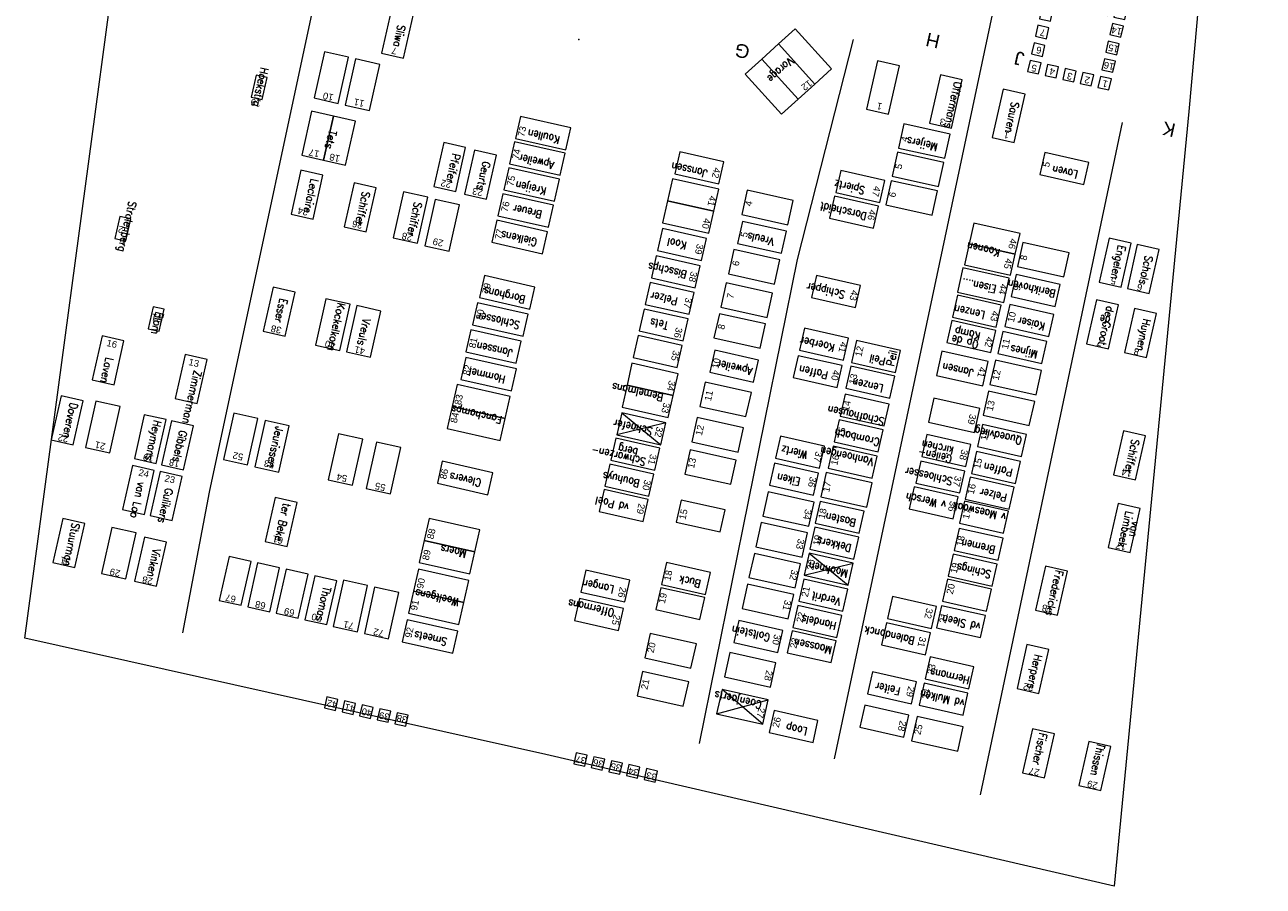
# Model space of a CAD drawing. Header units: metres. Extents: x 200982 to 204048, y 317766 to 321161.
# Tile 6 of 20: x 203499 to 203554, y 319477 to 319515. Entities that reach past the tile are written whole.
import ezdxf
from ezdxf.enums import TextEntityAlignment as Align

# ---------------------------------------------------------------- set-up
doc = ezdxf.new("R2010")
doc.units = ezdxf.units.M
doc.header["$MEASUREMENT"] = 0
for name, color, linetype, lineweight in [('Bestaande graven', 150, 'Continuous', 13), ('Familiegraven', 140, 'Continuous', 13), ('Geruimd graf', 234, 'Continuous', 13), ('Namen burgelijke stand', 7, 'Continuous', 13), ('Nummers burgelijke stand', 7, 'Continuous', 13), ('Onbegroeid terreindeel', 7, 'Continuous', 13), ('Uit te geven graven', 12, 'Continuous', 13), ('Urnen', 200, 'Continuous', 13), ('Verwijderde graven', 1, 'Continuous', 13)]:
    doc.layers.add(name, color=color, linetype=linetype, lineweight=lineweight)
doc.styles.add('Style-arial', font='arial.shx')
doc.styles.add('Style-simplex', font='simplex.shx')

# ---------------------------------------------------------------- blocks, each defined once
blk = doc.blocks.new('*U197')
at = {"layer": 'Urnen', "linetype": 'Continuous', "flags": 128}
for points in [[(-0.1507, 0.1725), (-0.1019, 0.1615), (-0.0909, 0.2103), (-0.1396, 0.2213)], [(-0.0726, 0.1547), (-0.0238, 0.1437), (-0.0128, 0.1924), (-0.0615, 0.2035)], [(0.0055, 0.1372), (0.0543, 0.1262), (0.0653, 0.1749), (0.0166, 0.186)], [(0.0837, 0.1195), (0.1325, 0.1085), (0.1435, 0.1572), (0.0948, 0.1683)], [(-0.1683, 0.0945), (-0.1196, 0.0835), (-0.1085, 0.1322), (-0.1573, 0.1433)], [(0.1614, 0.1021), (0.2102, 0.091), (0.2212, 0.1398), (0.1725, 0.1509)], [(-0.186, 0.0165), (-0.1372, 0.0054), (-0.1262, 0.0542), (-0.175, 0.0652)], [(0.1439, 0.0244), (0.1927, 0.0134), (0.2037, 0.0622), (0.1549, 0.0732)], [(-0.2037, -0.0616), (-0.1549, -0.0726), (-0.1439, -0.0238), (-0.1926, -0.0128)], [(0.1261, -0.0542), (0.1749, -0.0652), (0.1859, -0.0164), (0.1371, -0.0054)], [(-0.2213, -0.1396), (-0.1726, -0.1506), (-0.1615, -0.1019), (-0.2103, -0.0908)], [(-0.1433, -0.1572), (-0.0945, -0.1683), (-0.0835, -0.1195), (-0.1323, -0.1085)], [(0.1084, -0.1322), (0.1572, -0.1432), (0.1683, -0.0945), (0.1195, -0.0834)], [(-0.0652, -0.1752), (-0.0165, -0.1862), (-0.0054, -0.1375), (-0.0542, -0.1264)], [(0.0128, -0.1926), (0.0615, -0.2036), (0.0726, -0.1548), (0.0238, -0.1438)], [(0.0908, -0.2102), (0.1395, -0.2213), (0.1506, -0.1725), (0.1018, -0.1615)]]:
    blk.add_lwpolyline(points, close=True, dxfattribs=at)

msp = doc.modelspace()

# ---------------------------------------------------------------- linework, layer by layer
at = {"layer": 'Bestaande graven', "linetype": 'Continuous', "flags": 128}
for points in [[(203514.684, 319514.082), (203515.659, 319513.862), (203516.101, 319515.812), (203515.126, 319516.033)], [(203539.962, 319510.748), (203540.447, 319512.894), (203539.472, 319513.115), (203538.986, 319510.969)], [(203542.75, 319510.117), (203543.236, 319512.263), (203542.261, 319512.484), (203541.775, 319510.338)], [(203520.617, 319510.293), (203522.861, 319509.786), (203523.082, 319510.761), (203520.838, 319511.269)], [(203517.969, 319507.948), (203518.41, 319509.899), (203517.435, 319510.12), (203516.994, 319508.169)], [(203519.335, 319507.608), (203519.777, 319509.559), (203518.801, 319509.779), (203518.36, 319507.829)], [(203520.363, 319509.171), (203522.607, 319508.663), (203522.827, 319509.639), (203520.584, 319510.147)], [(203527.693, 319508.721), (203529.643, 319508.28), (203529.864, 319509.255), (203527.913, 319509.696)], [(203536.786, 319507.455), (203537.006, 319508.43), (203535.056, 319508.872), (203534.835, 319507.897)], [(203514.001, 319506.149), (203514.443, 319508.1), (203513.467, 319508.32), (203513.026, 319506.37)], [(203516.727, 319507.694), (203515.653, 319507.933), (203515.197, 319505.883), (203516.271, 319505.644)], [(203519.842, 319506.868), (203522.085, 319506.36), (203522.306, 319507.335), (203520.063, 319507.843)], [(203536.5, 319506.315), (203536.721, 319507.29), (203534.77, 319507.732), (203534.55, 319506.756)], [(203519.575, 319505.686), (203521.818, 319505.178), (203522.039, 319506.154), (203519.795, 319506.662)], [(203530.47, 319505.64), (203532.42, 319505.198), (203532.641, 319506.174), (203530.691, 319506.615)], [(203547.495, 319503.703), (203547.937, 319505.654), (203546.961, 319505.875), (203546.52, 319503.924)], [(203548.744, 319503.42), (203549.186, 319505.371), (203548.211, 319505.592), (203547.769, 319503.641)], [(203526.65, 319504.114), (203528.6, 319503.672), (203528.821, 319504.648), (203526.87, 319505.089)], [(203540.476, 319504.552), (203540.237, 319503.478), (203542.287, 319503.022), (203542.526, 319504.095)], [(203542.616, 319503.283), (203544.567, 319502.841), (203544.788, 319503.816), (203542.837, 319504.258)], [(203519.02, 319503.235), (203521.263, 319502.727), (203521.484, 319503.703), (203519.24, 319504.21)], [(203535.704, 319502.799), (203535.925, 319503.774), (203533.974, 319504.216), (203533.754, 319503.24)], [(203510.404, 319501.526), (203510.845, 319503.477), (203509.87, 319503.698), (203509.428, 319501.747)], [(203513.285, 319502.938), (203512.211, 319503.177), (203511.755, 319501.127), (203512.829, 319500.888)], [(203540.005, 319502.368), (203541.955, 319501.926), (203542.176, 319502.902), (203540.226, 319503.343)], [(203514.651, 319502.637), (203513.577, 319502.876), (203513.121, 319500.827), (203514.195, 319500.588)], [(203518.716, 319502.031), (203520.959, 319501.523), (203521.18, 319502.498), (203518.937, 319503.006)], [(203542.33, 319501.95), (203544.281, 319501.509), (203544.502, 319502.484), (203542.551, 319502.926)], [(203546.928, 319500.957), (203547.37, 319502.907), (203546.394, 319503.128), (203545.953, 319501.177)], [(203548.62, 319500.574), (203549.061, 319502.524), (203548.086, 319502.745), (203547.645, 319500.794)], [(203539.766, 319501.242), (203541.716, 319500.801), (203541.937, 319501.776), (203539.986, 319502.218)], [(203502.81, 319499.365), (203503.251, 319501.315), (203502.276, 319501.536), (203501.834, 319499.585)], [(203518.412, 319500.827), (203520.656, 319500.319), (203520.877, 319501.294), (203518.633, 319501.802)], [(203535.174, 319500.462), (203535.395, 319501.437), (203533.445, 319501.879), (203533.224, 319500.904)], [(203506.499, 319498.53), (203506.94, 319500.48), (203505.965, 319500.701), (203505.523, 319498.75)], [(203518.197, 319499.602), (203520.441, 319499.095), (203520.661, 319500.07), (203518.418, 319500.578)], [(203529.238, 319499.927), (203531.189, 319499.485), (203531.41, 319500.46), (203529.459, 319500.902)], [(203539.545, 319500.854), (203539.306, 319499.78), (203541.356, 319499.324), (203541.595, 319500.398)], [(203500.997, 319496.701), (203501.439, 319498.652), (203500.463, 319498.873), (203500.022, 319496.922)], [(203539.18, 319498.772), (203538.941, 319497.698), (203540.991, 319497.241), (203541.23, 319498.315)], [(203503.076, 319498.396), (203502.002, 319498.635), (203501.546, 319496.585), (203502.62, 319496.346)], [(203504.686, 319495.866), (203505.127, 319497.817), (203504.152, 319498.038), (203503.711, 319496.087)], [(203510.582, 319497.536), (203509.508, 319497.775), (203509.051, 319495.725), (203510.125, 319495.486)], [(203525.125, 319497.143), (203527.076, 319496.701), (203527.297, 319497.676), (203525.346, 319498.118)], [(203536.715, 319496.39), (203536.936, 319497.365), (203534.985, 319497.807), (203534.764, 319496.831)], [(203538.652, 319496.185), (203540.602, 319495.744), (203540.823, 319496.719), (203538.873, 319497.161)], [(203524.847, 319496.015), (203526.798, 319495.574), (203527.019, 319496.549), (203525.068, 319496.99)], [(203505.388, 319493.348), (203505.829, 319495.298), (203504.854, 319495.519), (203504.412, 319493.569)], [(203524.587, 319494.863), (203526.537, 319494.422), (203526.758, 319495.397), (203524.807, 319495.839)], [(203533.844, 319494.466), (203534.065, 319495.441), (203532.115, 319495.882), (203531.894, 319494.907)], [(203538.384, 319495.004), (203540.335, 319494.563), (203540.556, 319495.538), (203538.605, 319495.979)], [(203540.568, 319494.289), (203542.519, 319493.847), (203542.74, 319494.823), (203540.789, 319495.264)], [(203524.333, 319493.741), (203526.283, 319493.299), (203526.504, 319494.275), (203524.553, 319494.716)], [(203538.094, 319493.859), (203540.045, 319493.417), (203540.266, 319494.393), (203538.315, 319494.834)], [(203535.869, 319492.775), (203536.09, 319493.75), (203534.14, 319494.192), (203533.919, 319493.217)], [(203540.326, 319493.221), (203542.277, 319492.779), (203542.498, 319493.755), (203540.547, 319494.196)], [(203547.893, 319491.922), (203548.334, 319493.872), (203547.359, 319494.093), (203546.917, 319492.142)], [(203501.067, 319491.252), (203501.508, 319493.203), (203500.533, 319493.424), (203500.091, 319491.473)], [(203535.636, 319491.623), (203535.857, 319492.598), (203533.906, 319493.04), (203533.685, 319492.065)], [(203540.081, 319492.017), (203542.032, 319491.575), (203542.253, 319492.551), (203540.302, 319492.992)], [(203535.377, 319490.477), (203535.597, 319491.452), (203533.647, 319491.894), (203533.426, 319490.919)], [(203539.822, 319490.871), (203541.772, 319490.429), (203541.993, 319491.405), (203540.043, 319491.846)], [(203523.524, 319490.167), (203525.474, 319489.726), (203525.695, 319490.701), (203523.745, 319491.143)], [(203527.106, 319490.505), (203529.057, 319490.064), (203529.277, 319491.039), (203527.327, 319491.481)], [(203544.665, 319489.147), (203545.107, 319491.098), (203544.132, 319491.319), (203543.69, 319489.368)], [(203512.251, 319488.721), (203512.693, 319490.671), (203511.718, 319490.892), (203511.276, 319488.941)], [(203535.143, 319489.325), (203535.364, 319490.301), (203533.413, 319490.742), (203533.193, 319489.767)], [(203523.236, 319488.898), (203525.187, 319488.456), (203525.408, 319489.431), (203523.457, 319489.873)], [(203534.878, 319488.153), (203535.099, 319489.128), (203533.148, 319489.57), (203532.927, 319488.595)], [(203539.305, 319488.585), (203541.256, 319488.144), (203541.477, 319489.119), (203539.526, 319489.561)], [(203515.593, 319487.96), (203517.836, 319487.452), (203518.057, 319488.427), (203515.814, 319488.935)], [(203532.264, 319487.485), (203532.485, 319488.461), (203530.534, 319488.902), (203530.314, 319487.927)], [(203536.862, 319487.822), (203538.813, 319487.38), (203539.034, 319488.356), (203537.083, 319488.797)], [(203529.786, 319485.835), (203529.547, 319484.761), (203531.597, 319484.305), (203531.836, 319485.379)], [(203538.527, 319485.147), (203540.478, 319484.706), (203540.698, 319485.681), (203538.748, 319486.123)], [(203533.823, 319483.491), (203534.043, 319484.466), (203532.093, 319484.908), (203531.872, 319483.932)], [(203544.097, 319481.922), (203544.538, 319483.873), (203543.563, 319484.094), (203543.121, 319482.143)], [(203546.595, 319481.357), (203547.037, 319483.307), (203546.061, 319483.528), (203545.62, 319481.578)]]:
    msp.add_lwpolyline(points, close=True, dxfattribs=at)
at = {"layer": 'Bestaande graven', "linetype": 'Continuous', "lineweight": 13, "flags": 128}
msp.add_lwpolyline([(203503.332, 319505.747), (203503.553, 319506.723), (203503.065, 319506.833), (203502.844, 319505.858)], close=True, dxfattribs=at)
at = {"layer": 'Familiegraven', "linetype": 'Continuous', "flags": 128}
for points in [[(203534.642, 319513.382), (203533.029, 319515.159), (203532.288, 319514.487), (203533.901, 319512.71)], [(203533.901, 319512.71), (203532.288, 319514.487), (203531.548, 319513.815), (203533.161, 319512.038)], [(203533.161, 319512.038), (203531.548, 319513.815), (203530.807, 319513.143), (203532.42, 319511.366)], [(203511.135, 319509.548), (203512.11, 319509.327), (203512.552, 319511.278), (203511.576, 319511.499)], [(203512.11, 319509.327), (203513.086, 319509.106), (203513.527, 319511.057), (203512.552, 319511.278)], [(203542.799, 319505.153), (203543.008, 319506.08), (203540.96, 319506.543), (203540.751, 319505.617)], [(203542.589, 319504.227), (203542.799, 319505.153), (203540.751, 319505.617), (203540.541, 319504.69)], [(203525.57, 319499.346), (203527.619, 319498.882), (203527.839, 319499.857), (203525.791, 319500.321)], [(203520.158, 319497.872), (203520.379, 319498.848), (203518.038, 319499.378), (203517.817, 319498.402)], [(203525.35, 319498.37), (203527.398, 319497.907), (203527.619, 319498.882), (203525.57, 319499.346)], [(203519.937, 319496.897), (203520.158, 319497.872), (203517.817, 319498.402), (203517.597, 319497.427)], [(203518.814, 319491.95), (203519.034, 319492.926), (203516.791, 319493.433), (203516.57, 319492.458)], [(203518.593, 319490.975), (203518.814, 319491.95), (203516.57, 319492.458), (203516.35, 319491.483)], [(203518.335, 319489.699), (203518.556, 319490.674), (203516.313, 319491.182), (203516.092, 319490.207)], [(203518.114, 319488.724), (203518.335, 319489.699), (203516.092, 319490.207), (203515.871, 319489.231)]]:
    msp.add_lwpolyline(points, close=True, dxfattribs=at)
at = {"layer": 'Geruimd graf'}
for p, q in [((203541.776, 319515.793), (203534.767, 319482.77)), ((203547.543, 319510.999), (203541.244, 319481.172)), ((203527.297, 319497.676), (203525.125, 319497.143)), ((203525.346, 319498.118), (203527.076, 319496.701)), ((203533.647, 319491.894), (203535.377, 319490.477)), ((203533.426, 319490.919), (203535.597, 319491.452)), ((203531.597, 319484.305), (203529.786, 319485.835)), ((203529.547, 319484.761), (203531.836, 319485.379))]:
    msp.add_line(p, q, dxfattribs=at)
at = {"layer": 'Geruimd graf', "flags": 128}
for points in [[(203512.866, 319521.893), (203507.036, 319494.602), (203505.844, 319488.362)], [(203535.604, 319514.69), (203533.12, 319504.925), (203528.772, 319483.442)]]:
    msp.add_lwpolyline(points, dxfattribs=at)
at = {"layer": 'Geruimd graf'}
msp.add_point((203523.426, 319514.691), dxfattribs=at)
at = {"layer": 'Onbegroeid terreindeel', "flags": 128}
msp.add_lwpolyline([(203508.752, 319559.6), (203534.026, 319554.431), (203534.914, 319558.159), (203538.004, 319557.828), (203537.119, 319554.082), (203553.798, 319550.093), (203550.849, 319515.435), (203550.49, 319511.489), (203547.188, 319477.112), (203521.964, 319482.953), (203498.849, 319488.117), (203502.884, 319518.216), (203507.826, 319552.784)], close=True, dxfattribs=at)
at = {"layer": 'Uit te geven graven', "linetype": 'Continuous', "flags": 128}
for points in [[(203513.216, 319513.902), (203512.142, 319514.141), (203511.686, 319512.092), (203512.759, 319511.853)], [(203514.602, 319513.582), (203513.528, 319513.821), (203513.072, 319511.771), (203514.146, 319511.532)], [(203537.575, 319509.69), (203537.336, 319508.616), (203539.385, 319508.16), (203539.624, 319509.233)], [(203537.292, 319508.421), (203537.053, 319507.347), (203539.103, 319506.891), (203539.342, 319507.964)], [(203518.134, 319507.347), (203517.06, 319507.586), (203516.604, 319505.536), (203517.677, 319505.297)], [(203530.896, 319507.997), (203530.657, 319506.923), (203532.706, 319506.466), (203532.945, 319507.54)], [(203530.305, 319505.362), (203530.066, 319504.288), (203532.116, 319503.832), (203532.355, 319504.905)], [(203543.136, 319505.68), (203542.897, 319504.606), (203544.947, 319504.15), (203545.186, 319505.223)], [(203529.971, 319503.885), (203529.732, 319502.811), (203531.781, 319502.355), (203532.02, 319503.429)], [(203529.666, 319502.518), (203529.427, 319501.445), (203531.477, 319500.988), (203531.716, 319502.062)], [(203541.914, 319500.451), (203541.675, 319499.378), (203543.724, 319498.921), (203543.964, 319499.995)], [(203529.037, 319499.481), (203528.798, 319498.407), (203530.848, 319497.951), (203531.087, 319499.025)], [(203541.609, 319499.085), (203541.37, 319498.011), (203543.42, 319497.555), (203543.659, 319498.628)], [(203509.192, 319497.861), (203508.118, 319498.1), (203507.662, 319496.05), (203508.736, 319495.811)], [(203528.687, 319497.909), (203528.448, 319496.835), (203530.498, 319496.378), (203530.737, 319497.452)], [(203513.843, 319496.955), (203512.769, 319497.194), (203512.312, 319495.144), (203513.386, 319494.905)], [(203515.532, 319496.579), (203514.458, 319496.818), (203514.002, 319494.768), (203515.076, 319494.529)], [(203528.368, 319496.478), (203528.129, 319495.404), (203530.179, 319494.948), (203530.418, 319496.021)], [(203534.404, 319495.466), (203534.165, 319494.392), (203536.215, 319493.936), (203536.454, 319495.009)], [(203531.829, 319494.614), (203531.59, 319493.541), (203533.639, 319493.084), (203533.878, 319494.158)], [(203527.757, 319493.274), (203529.707, 319492.832), (203529.928, 319493.808), (203527.977, 319494.249)], [(203503.785, 319492.799), (203502.711, 319493.038), (203502.255, 319490.988), (203503.328, 319490.749)], [(203531.524, 319493.248), (203531.285, 319492.174), (203533.335, 319491.718), (203533.574, 319492.791)], [(203508.447, 319489.578), (203508.888, 319491.529), (203507.913, 319491.75), (203507.472, 319489.799)], [(203531.22, 319491.881), (203530.981, 319490.808), (203533.031, 319490.351), (203533.27, 319491.425)], [(203509.715, 319489.292), (203510.157, 319491.243), (203509.181, 319491.464), (203508.74, 319489.513)], [(203510.983, 319489.006), (203511.425, 319490.957), (203510.449, 319491.178), (203510.008, 319489.227)], [(203514.061, 319490.454), (203512.987, 319490.693), (203512.531, 319488.643), (203513.605, 319488.404)], [(203515.446, 319490.145), (203514.372, 319490.384), (203513.916, 319488.334), (203514.989, 319488.095)], [(203530.916, 319490.515), (203530.677, 319489.441), (203532.727, 319488.985), (203532.966, 319490.058)], [(203526.596, 319488.326), (203526.357, 319487.252), (203528.407, 319486.796), (203528.646, 319487.87)], [(203530.128, 319487.483), (203529.889, 319486.41), (203531.939, 319485.953), (203532.178, 319487.027)], [(203526.256, 319486.637), (203526.017, 319485.563), (203528.067, 319485.107), (203528.306, 319486.181)], [(203535.902, 319484.168), (203537.852, 319483.727), (203538.073, 319484.702), (203536.123, 319485.144)], [(203538.437, 319484.64), (203538.198, 319483.566), (203540.248, 319483.11), (203540.487, 319484.184)]]:
    msp.add_lwpolyline(points, close=True, dxfattribs=at)
at = {"layer": 'Urnen', "linetype": 'Continuous', "flags": 128}
for points in [[(203512.146, 319485.026), (203512.633, 319484.916), (203512.744, 319485.404), (203512.256, 319485.514)], [(203512.926, 319484.85), (203513.414, 319484.739), (203513.524, 319485.227), (203513.036, 319485.337)], [(203513.707, 319484.67), (203514.194, 319484.56), (203514.305, 319485.048), (203513.817, 319485.158)], [(203514.487, 319484.496), (203514.974, 319484.386), (203515.085, 319484.874), (203514.597, 319484.984)], [(203515.267, 319484.32), (203515.754, 319484.209), (203515.865, 319484.697), (203515.377, 319484.808)], [(203523.206, 319482.55), (203523.694, 319482.44), (203523.804, 319482.928), (203523.317, 319483.038)], [(203523.986, 319482.374), (203524.474, 319482.263), (203524.584, 319482.751), (203524.097, 319482.861)], [(203524.767, 319482.194), (203525.255, 319482.084), (203525.365, 319482.572), (203524.877, 319482.682)], [(203525.547, 319482.021), (203526.035, 319481.91), (203526.145, 319482.398), (203525.657, 319482.508)], [(203526.327, 319481.844), (203526.815, 319481.734), (203526.925, 319482.221), (203526.438, 319482.332)]]:
    msp.add_lwpolyline(points, close=True, dxfattribs=at)
at = {"layer": 'Verwijderde graven', "linetype": 'Continuous', "flags": 128}
for points in [[(203537.173, 319511.379), (203537.659, 319513.525), (203536.684, 319513.746), (203536.198, 319511.6)], [(203537.854, 319510.944), (203537.615, 319509.871), (203539.665, 319509.414), (203539.904, 319510.488)], [(203543.888, 319508.697), (203545.839, 319508.256), (203546.059, 319509.231), (203544.109, 319509.673)], [(203511.639, 319506.711), (203512.081, 319508.662), (203511.105, 319508.882), (203510.664, 319506.932)], [(203520.103, 319508.019), (203522.346, 319507.512), (203522.567, 319508.487), (203520.323, 319508.995)], [(203527.369, 319507.528), (203529.417, 319507.064), (203529.638, 319508.039), (203527.589, 319508.503)], [(203527.148, 319506.552), (203529.196, 319506.089), (203529.417, 319507.064), (203527.369, 319507.528)], [(203526.924, 319505.325), (203528.874, 319504.883), (203529.095, 319505.859), (203527.145, 319506.3)], [(203526.382, 319502.933), (203528.333, 319502.491), (203528.554, 319503.466), (203526.603, 319503.908)], [(203526.115, 319501.751), (203528.066, 319501.31), (203528.286, 319502.285), (203526.336, 319502.727)], [(203525.847, 319500.57), (203527.798, 319500.128), (203528.019, 319501.104), (203526.068, 319501.545)], [(203542.02, 319500.752), (203543.971, 319500.31), (203544.192, 319501.285), (203542.241, 319501.727)], [(203537.485, 319499.912), (203537.706, 319500.887), (203535.755, 319501.329), (203535.534, 319500.353)], [(203534.897, 319499.238), (203535.118, 319500.213), (203533.167, 319500.655), (203532.947, 319499.68)], [(203537.225, 319498.766), (203537.446, 319499.741), (203535.496, 319500.183), (203535.275, 319499.207)], [(203536.974, 319497.536), (203537.195, 319498.511), (203535.245, 319498.953), (203535.024, 319497.977)], [(203505.896, 319495.592), (203506.337, 319497.543), (203505.362, 319497.764), (203504.921, 319495.813)], [(203541.125, 319496.627), (203543.075, 319496.186), (203543.296, 319497.161), (203541.346, 319497.602)], [(203548.132, 319495.153), (203548.573, 319497.104), (203547.598, 319497.325), (203547.156, 319495.374)], [(203534.116, 319495.664), (203534.336, 319496.639), (203532.386, 319497.081), (203532.165, 319496.105)], [(203536.45, 319495.218), (203536.67, 319496.193), (203534.72, 319496.634), (203534.499, 319495.659)], [(203540.854, 319495.429), (203542.804, 319494.987), (203543.025, 319495.963), (203541.074, 319496.404)], [(203504.156, 319493.606), (203504.597, 319495.556), (203503.622, 319495.777), (203503.18, 319493.826)], [(203517.155, 319494.995), (203519.398, 319494.487), (203519.619, 319495.463), (203517.375, 319495.97)], [(203510.493, 319492.192), (203510.935, 319494.143), (203509.96, 319494.364), (203509.518, 319492.413)], [(203504.696, 319490.431), (203505.138, 319492.381), (203504.163, 319492.602), (203503.721, 319490.651)], [(203539.571, 319489.758), (203541.521, 319489.316), (203541.742, 319490.291), (203539.791, 319490.733)], [(203528.803, 319488.944), (203529.024, 319489.919), (203527.073, 319490.361), (203526.852, 319489.385)], [(203537.127, 319488.994), (203539.078, 319488.553), (203539.299, 319489.528), (203537.348, 319489.969)], [(203534.624, 319487.033), (203534.845, 319488.008), (203532.895, 319488.45), (203532.674, 319487.475)], [(203543.849, 319485.663), (203544.291, 319487.614), (203543.316, 319487.834), (203542.874, 319485.884)], [(203538.792, 319486.319), (203540.743, 319485.878), (203540.964, 319486.853), (203539.013, 319487.295)], [(203536.236, 319485.649), (203538.186, 319485.207), (203538.407, 319486.182), (203536.456, 319486.624)]]:
    msp.add_lwpolyline(points, close=True, dxfattribs=at)
at = {"layer": 'Verwijderde graven', "linetype": 'Continuous', "lineweight": 13, "flags": 128}
for points in [[(203509.377, 319512.024), (203509.598, 319512.999), (203509.11, 319513.11), (203508.89, 319512.134)], [(203504.818, 319501.74), (203505.039, 319502.716), (203504.551, 319502.826), (203504.33, 319501.851)]]:
    msp.add_lwpolyline(points, close=True, dxfattribs=at)

# ---------------------------------------------------------------- block references
at = {"layer": 'Urnen', "linetype": 'Continuous', "xscale": 10, "yscale": 10, "zscale": 10}
msp.add_blockref('*U197', (203545.554, 319514.663), dxfattribs=at)

# ---------------------------------------------------------------- texts
at = {"layer": 'Namen burgelijke stand', "linetype": 'Continuous', "lineweight": 0, "style": 'Style-simplex', "width": 0.857148}
for s, rotation, p in [('Sliwa', 257.4483, (203515.409, 319515.358)), ('Vorage', 222.2292, (203532.769, 319513.91)), ('Hoekstra', 257.4483, (203509.326, 319513.466)), ('Offermans', 257.4483, (203540.095, 319512.836)), ('Sauren', 257.4483, (203542.639, 319511.942)), ('Tets', 257.4483, (203512.347, 319510.672)), ('Koullen', 167.4483, (203522.619, 319510.387)), ('Meijers', 167.4483, (203539.38, 319510.066)), ('Pfeifer', 257.4483, (203517.83, 319509.649)), ('Geurts', 257.4483, (203519.179, 319509.299)), ('Apweiler', 167.4483, (203522.368, 319509.261)), ('Janssen', 167.4483, (203529.152, 319508.89)), ('Laven', 167.4483, (203545.602, 319508.847)), ('Leclaire', 257.4483, (203511.547, 319508.526)), ('Kreijen', 167.4483, (203522.013, 319508.109)), ('Spiertz', 167.4483, (203536.147, 319508.151)), ('Schiffer', 257.4483, (203513.835, 319507.967)), ('Strolenberg', 257.4483, (203503.475, 319507.53)), ('Schiffer', 257.4483, (203516.144, 319507.502)), ('Breuer', 167.4483, (203521.831, 319507.073)), ('Dorscheidt', 167.4483, (203536.236, 319506.999)), ('Gielkens', 167.4483, (203521.606, 319505.842)), ('Vreuls', 167.4483, (203532.122, 319505.866)), ('Kool', 167.4483, (203528.244, 319505.695)), ('Koonen', 167.4483, (203542.151, 319505.377)), ('Engelen', 257.4483, (203547.36, 319505.585)), ('Schols', 257.4483, (203548.571, 319505.12)), ('Bisschps', 167.4483, (203528.254, 319504.413)), ('Schipper', 167.4483, (203535.265, 319503.52)), ('Eisen....', 167.4483, (203541.985, 319503.758)), ('Berikhoven', 167.4483, (203544.62, 319503.561)), ('Esser', 257.4483, (203510.169, 319503.219)), ('Borghans', 167.4483, (203521.089, 319503.298)), ('Pelzer', 167.4483, (203527.842, 319503.224)), ('Kockelkorn', 257.4483, (203512.738, 319503.019)), ('Lenzen', 167.4483, (203541.484, 319502.603)), ('de Groot', 257.4483, (203546.853, 319502.872)), ('Blom', 257.4483, (203504.67, 319502.615)), ('Vreuls', 257.4483, (203513.864, 319502.325)), ('Schlosser', 167.4483, (203520.839, 319502.172)), ('Tets', 167.4483, (203527.432, 319502.143)), ('Kaiser', 167.4483, (203544.15, 319502.107)), ('Huynen', 257.4483, (203548.482, 319502.314)), ('Op de', 167.4483, (203541.195, 319501.303)), ('Kamp', 167.4483, (203541.278, 319501.674)), ('Janssen', 167.4483, (203520.51, 319500.916)), ('Koerber', 167.4483, (203534.813, 319501.159)), ('Mijnes', 167.4483, (203543.825, 319500.864)), ('Laven', 257.4483, (203502.449, 319500.599)), ('Apweiler', 167.4483, (203531.168, 319500.116)), ('Peil', 167.4483, (203537.067, 319500.559)), ('Zimmerman', 257.4483, (203506.358, 319500.024)), ('Hommel', 167.4483, (203520.202, 319499.754)), ('Paffen', 167.4483, (203534.518, 319499.944)), ('Jansen', 167.4483, (203540.963, 319500.04)), ('Bemelmans', 167.4483, (203527.207, 319498.952)), ('Lenzen', 167.4483, (203536.97, 319499.349)), ('Doveren', 257.4483, (203500.869, 319498.587)), ('Fanchamps', 167.4483, (203520.05, 319497.966)), ('Schafhausen', 167.4483, (203537.014, 319497.887)), ('Heymans', 257.4483, (203504.585, 319497.809)), ('Schaefer', 167.4483, (203526.727, 319497.451)), ('Gibbels', 257.4483, (203505.716, 319497.36)), ('Jeurissen', 257.4483, (203509.997, 319497.548)), ('Crombach', 167.4483, (203536.81, 319496.972)), ('Quaedvlieg', 167.4483, (203543.12, 319497.041)), ('berg', 167.4483, (203526.082, 319496.523)), ('Wiertz', 167.4483, (203533.605, 319496.407)), ('Vanhoengen', 167.4483, (203536.541, 319496.096)), ('kirchen', 167.4483, (203540.098, 319496.594)), ('Schiffer', 257.4483, (203547.974, 319496.971)), ('Schwarzen-', 167.4483, (203526.427, 319496.105)), ('Geilen-', 167.4483, (203540.015, 319496.222)), ('Clevers', 167.4483, (203519.131, 319495.166)), ('Bouhuys', 167.4483, (203526.164, 319495.14)), ('Schloesser', 167.4483, (203540.041, 319495.242)), ('Paffen', 167.4483, (203542.707, 319495.623)), ('van Loo', 257.4483, (203503.874, 319495.067)), ('Eiken', 167.4483, (203533.29, 319495.21)), ('Gulikers', 257.4483, (203505.094, 319494.796)), ('vd Poel', 167.4483, (203525.684, 319494.078)), ('v Wersch', 167.4483, (203539.757, 319494.185)), ('Pelzer', 167.4483, (203542.459, 319494.509)), ('ter Beke', 257.4483, (203510.311, 319494.127)), ('v Maeswaak', 167.4483, (203542.412, 319493.643)), ('Basten', 167.4483, (203535.759, 319493.394)), ('Limbeek', 257.4483, (203547.702, 319493.777)), ('Stuurman', 257.4483, (203500.96, 319493.254)), ('van', 257.4483, (203547.991, 319493.323)), ('Moers', 167.4483, (203518.478, 319492.013)), ('Dekkers', 167.4483, (203535.557, 319492.27)), ('Bremen', 167.4483, (203541.942, 319492.189)), ('Vinken', 257.4483, (203504.545, 319492.111)), ('Moohnen', 167.4483, (203535.402, 319491.135)), ('Schings', 167.4483, (203541.751, 319491.111)), ('Fredericks', 257.4483, (203544.586, 319491.158)), ('Langen', 167.4483, (203525.017, 319490.427)), ('Buck', 167.4483, (203528.874, 319490.689)), ('Thomas', 257.4483, (203512.097, 319490.43)), ('Woeltgens', 167.4483, (203518.149, 319489.87)), ('Verdrit', 167.4483, (203535.077, 319489.892)), ('Offermans', 167.4483, (203525.032, 319489.401)), ('Handels', 167.4483, (203534.885, 319488.814)), ('vd Sleen', 167.4483, (203541.281, 319488.78)), ('Smeets', 167.4483, (203517.611, 319488.118)), ('Goltstein', 167.4483, (203531.946, 319488.3)), ('Balendonck', 167.4483, (203538.367, 319488.162)), ('Maassen', 167.4483, (203534.694, 319487.737)), ('Herpers', 257.4483, (203543.657, 319487.419)), ('Hermans', 167.4483, (203540.8, 319486.402)), ('Feiter', 167.4483, (203537.721, 319485.919)), ('Coenjaerts', 167.4483, (203531.574, 319485.314)), ('vd Mulken', 167.4483, (203540.573, 319485.381)), ('Loop', 167.4483, (203533.599, 319484.132))]:
    msp.add_text(s, height=0.35, rotation=rotation, dxfattribs=at).set_placement(p)
for s, rotation, p in [('de ', 167.4483, (203546.674, 319502.27)), ('Peil', 77.4483, (203537.318, 319500.554)), ('Fischer', 257.4483, (203543.886, 319483.201)), ('Thissen', 257.4483, (203546.458, 319482.727))]:
    msp.add_text(s, height=0.35, rotation=rotation, dxfattribs=at).set_placement(p, align=Align.MIDDLE_CENTER)
at = {"layer": 'Nummers burgelijke stand', "linetype": 'Continuous', "lineweight": 0, "style": 'Style-arial'}
for s, rotation, p in [('14', 167.4483, (203547.295, 319515.073)), ('7', 167.4483, (203544.012, 319514.986)), ('7', 167.4483, (203515.24, 319514.185)), ('6', 167.4483, (203543.843, 319514.21)), ('15', 167.4483, (203547.153, 319514.29)), ('16', 167.4483, (203546.954, 319513.513)), ('5', 167.4483, (203543.63, 319513.414)), ('4', 167.4483, (203544.436, 319513.267)), ('3', 167.4483, (203545.213, 319513.056)), ('2', 167.4483, (203545.987, 319512.886)), ('12', 217.2336, (203533.544, 319512.652)), ('1', 167.4483, (203546.78, 319512.718)), ('19', 167.4483, (203509.098, 319511.871)), ('10', 167.4483, (203512.31, 319512.149)), ('11', 167.4483, (203513.681, 319511.877)), ('1', 167.4483, (203536.771, 319511.72)), ('3', 167.4483, (203539.561, 319511.026)), ('73', 77.4483, (203520.908, 319510.607)), ('4', 77.4483, (203537.877, 319510.268)), ('1', 167.4483, (203542.403, 319510.447)), ('17', 167.4483, (203511.685, 319509.64)), ('74', 77.4483, (203520.66, 319509.6)), ('18', 167.4483, (203512.601, 319509.436)), ('5', 77.4483, (203544.173, 319509.145)), ('42', 257.4483, (203529.527, 319508.765)), ('5', 77.4483, (203537.625, 319509.055)), ('22', 167.4483, (203517.537, 319508.281)), ('75', 77.4483, (203520.424, 319508.416)), ('47', 257.4483, (203536.634, 319507.944)), ('23', 167.4483, (203518.94, 319507.917)), ('41', 257.4483, (203529.334, 319507.516)), ('6', 77.4483, (203537.346, 319507.804)), ('24', 167.4483, (203511.189, 319507.055)), ('76', 77.4483, (203520.17, 319507.271)), ('4', 77.4483, (203530.968, 319507.409)), ('46', 257.4483, (203536.429, 319506.897)), ('26', 167.4483, (203513.605, 319506.472)), ('40', 257.4483, (203529.086, 319506.517)), ('52', 167.4483, (203503.224, 319506.228)), ('28', 167.4483, (203515.81, 319505.932)), ('77', 77.4483, (203519.897, 319506.047)), ('5', 77.4483, (203530.768, 319506.032)), ('29', 167.4483, (203517.184, 319505.683)), ('39', 257.4483, (203528.773, 319505.377)), ('46', 257.4483, (203542.676, 319505.617)), ('6', 77.4483, (203530.398, 319504.756)), ('45', 257.4483, (203542.48, 319504.734)), ('8', 77.4483, (203543.171, 319505.006)), ('38', 257.4483, (203528.5, 319504.152)), ('79', 77.4483, (203519.336, 319503.65)), ('44', 257.4483, (203542.249, 319503.609)), ('9', 77.4483, (203542.87, 319503.66)), ('5', 167.4483, (203547.152, 319503.972)), ('6', 167.4483, (203548.314, 319503.685)), ('37', 257.4483, (203528.269, 319502.995)), ('7', 77.4483, (203530.16, 319503.306)), ('43', 257.4483, (203535.634, 319503.328)), ('80', 77.4483, (203519.048, 319502.481)), ('43', 257.4483, (203541.879, 319502.407)), ('71', 167.4483, (203504.7, 319502.33)), ('10', 77.4483, (203542.638, 319502.372)), ('38', 167.4483, (203510.001, 319501.819)), ('36', 257.4483, (203527.843, 319501.67)), ('8', 77.4483, (203529.761, 319501.938)), ('16', 347.4483, (203502.715, 319501.186)), ('40', 167.4483, (203512.399, 319501.145)), ('41', 167.4483, (203513.712, 319500.888)), ('81', 77.4483, (203518.743, 319501.227)), ('41', 257.4483, (203535.149, 319501.027)), ('12', 77.4483, (203535.876, 319500.85)), ('42', 257.4483, (203541.624, 319501.258)), ('11', 77.4483, (203542.372, 319501.18)), ('7', 167.4483, (203546.536, 319501.229)), ('8', 167.4483, (203548.175, 319500.836)), ('13', 347.4483, (203506.353, 319500.34)), ('35', 257.4483, (203527.715, 319500.652)), ('10', 77.4483, (203529.523, 319500.317)), ('82', 77.4483, (203518.475, 319500.022)), ('40', 257.4483, (203534.817, 319499.786)), ('41', 257.4483, (203541.303, 319499.92)), ('12', 77.4483, (203541.959, 319499.8)), ('34', 257.4483, (203527.532, 319499.315)), ('13', 77.4483, (203535.603, 319499.621)), ('83', 77.4483, (203518.1, 319498.707)), ('11', 77.4483, (203529.196, 319498.88)), ('33', 257.4483, (203527.287, 319498.334)), ('14', 77.4483, (203535.311, 319498.435)), ('13', 77.4483, (203541.697, 319498.436)), ('84', 77.4483, (203517.921, 319497.904)), ('39', 257.4483, (203540.877, 319497.828)), ('22', 167.4483, (203500.554, 319496.986)), ('32', 257.4483, (203526.984, 319497.266)), ('12', 77.4483, (203528.796, 319497.349)), ('15', 77.4483, (203535.075, 319497.249)), ('14', 77.4483, (203541.443, 319497.13)), ('21', 167.4483, (203502.193, 319496.665)), ('19', 167.4483, (203504.33, 319496.117)), ('18', 167.4483, (203505.481, 319495.889)), ('52', 167.4483, (203508.308, 319496.191)), ('53', 167.4483, (203509.695, 319495.839)), ('31', 257.4483, (203526.696, 319496.049)), ('13', 77.4483, (203528.445, 319495.891)), ('37', 257.4483, (203534.039, 319496.166)), ('16', 77.4483, (203534.803, 319496.028)), ('38', 257.4483, (203540.509, 319496.253)), ('15', 77.4483, (203541.137, 319495.878)), ('24', 347.4483, (203504.132, 319495.436)), ('86', 77.4483, (203517.448, 319495.407)), ('14', 167.4483, (203547.738, 319495.459)), ('23', 347.4483, (203505.286, 319495.179)), ('54', 167.4483, (203512.918, 319495.242)), ('55', 167.4483, (203514.619, 319494.839)), ('30', 257.4483, (203526.442, 319494.911)), ('36', 257.4483, (203533.789, 319495.046)), ('17', 77.4483, (203534.441, 319494.838)), ('37', 257.4483, (203540.221, 319495.081)), ('16', 77.4483, (203540.857, 319494.741)), ('29', 257.4483, (203526.181, 319493.857)), ('15', 77.4483, (203528.067, 319493.618)), ('34', 257.4483, (203533.573, 319493.605)), ('18', 77.4483, (203534.24, 319493.649)), ('36', 257.4483, (203540.003, 319493.967)), ('17', 77.4483, (203540.639, 319493.64)), ('88', 77.4483, (203516.883, 319492.752)), ('61', 167.4483, (203510.074, 319492.485)), ('33', 257.4483, (203533.257, 319492.294)), ('19', 77.4483, (203534.004, 319492.467)), ('18', 77.4483, (203540.371, 319492.436)), ('17', 167.4483, (203547.48, 319492.206)), ('31', 167.4483, (203500.649, 319491.546)), ('89', 77.4483, (203516.674, 319491.813)), ('29', 167.4483, (203502.854, 319491.029)), ('18', 77.4483, (203527.394, 319490.903)), ('32', 257.4483, (203532.966, 319490.924)), ('20', 77.4483, (203533.735, 319491.379)), ('19', 77.4483, (203540.103, 319491.235)), ('28', 167.4483, (203504.293, 319490.68)), ('90', 77.4483, (203516.422, 319490.555)), ('20', 77.4483, (203539.929, 319490.308)), ('67', 167.4483, (203507.984, 319489.885)), ('26', 257.4483, (203525.356, 319490.151)), ('19', 77.4483, (203527.152, 319489.896)), ('21', 77.4483, (203533.496, 319490.183)), ('68', 167.4483, (203509.302, 319489.591)), ('69', 167.4483, (203510.586, 319489.278)), ('91', 77.4483, (203516.151, 319489.585)), ('31', 257.4483, (203532.666, 319489.576)), ('32', 257.4483, (203538.955, 319489.214)), ('18', 167.4483, (203544.212, 319489.427)), ('70', 167.4483, (203511.804, 319489.035)), ('71', 167.4483, (203513.216, 319488.698)), ('25', 257.4483, (203525.084, 319488.928)), ('22', 77.4483, (203533.271, 319489.05)), ('21', 77.4483, (203539.608, 319489.014)), ('72', 167.4483, (203514.546, 319488.369)), ('92', 77.4483, (203515.908, 319488.373)), ('20', 77.4483, (203526.651, 319487.702)), ('30', 257.4483, (203532.205, 319488.052)), ('23', 77.4483, (203532.989, 319487.906)), ('31', 257.4483, (203538.653, 319487.948)), ('28', 257.4483, (203531.849, 319486.457)), ('23', 77.4483, (203539.075, 319486.743)), ('21', 77.4483, (203526.375, 319486.077)), ('22', 167.4483, (203543.379, 319485.945)), ('29', 257.4483, (203538.145, 319485.743)), ('24', 77.4483, (203538.832, 319485.653)), ('42', 167.4483, (203512.484, 319485.198)), ('41', 167.4483, (203513.276, 319485.022)), ('27', 257.4483, (203531.506, 319484.805)), ('40', 167.4483, (203514.026, 319484.828)), ('39', 167.4483, (203514.797, 319484.656)), ('38', 167.4483, (203515.58, 319484.537)), ('26', 77.4483, (203532.207, 319484.389)), ('28', 257.4483, (203537.778, 319484.22)), ('25', 77.4483, (203538.493, 319484.07)), ('37', 167.4483, (203523.515, 319482.715)), ('36', 167.4483, (203524.295, 319482.568)), ('35', 167.4483, (203525.07, 319482.395)), ('34', 167.4483, (203525.857, 319482.193)), ('27', 167.4483, (203543.636, 319482.194)), ('33', 167.4483, (203526.655, 319481.988)), ('29', 167.4483, (203546.22, 319481.618))]:
    msp.add_text(s, height=0.3, rotation=rotation, dxfattribs=at).set_placement(p, align=Align.MIDDLE_CENTER)
at = {"layer": 'Nummers burgelijke stand', "linetype": 'Continuous', "lineweight": 30, "style": 'Style-arial'}
for s, p in [('H', (203539.142, 319514.641)), ('G', (203530.679, 319514.172)), ('J', (203542.972, 319513.843)), ('K', (203549.611, 319510.699))]:
    msp.add_text(s, height=0.6, rotation=167.4404, dxfattribs=at).set_placement(p, align=Align.MIDDLE_CENTER)

doc.saveas('drawing.dxf')
